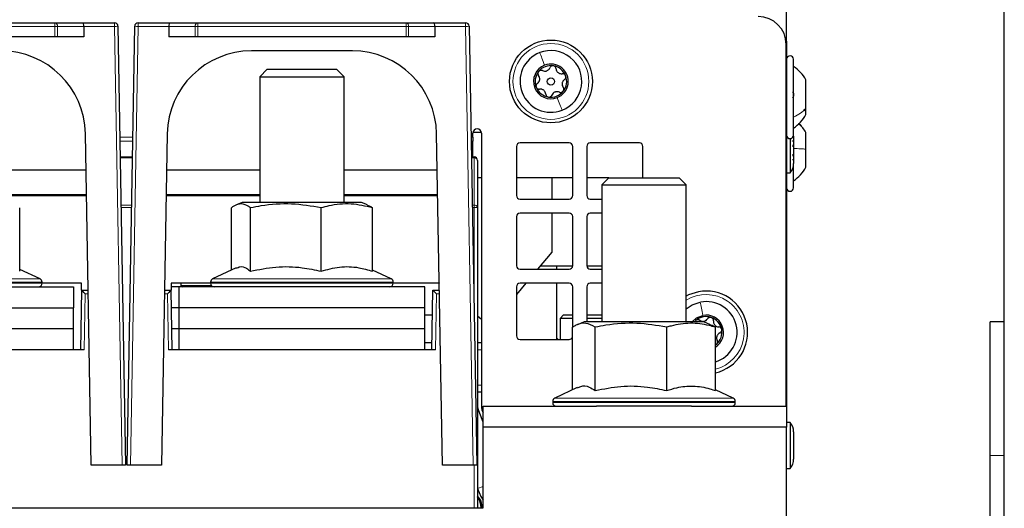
# Paper-space layout 'Blatt5' of a CAD drawing. Header units: millimetres. Extents: x 5 to 418, y 2 to 292.
# Tile 13 of 33: x 250 to 320, y 145 to 180. Entities that reach past the tile are written whole.
import ezdxf

# ---------------------------------------------------------------- set-up
doc = ezdxf.new("R2010")
doc.units = ezdxf.units.MM
doc.layers.add('SLD-0', color=7, linetype='Continuous')
doc.styles.add('SLDTEXTSTYLE1', font='TXT', dxfattribs={"width": 0.605})
doc.dimstyles.new('SLDDIMSTYLE4', dxfattribs={"dimtxt": 3.5, "dimasz": 3.302, "dimexe": 0, "dimexo": 0.0625, "dimgap": 0.875, "dimtad": 1, "dimlfac": 2, "dimrnd": 1e-09, "dimzin": 12, "dimdsep": 46, "dimtxsty": 'SLDTEXTSTYLE1', "dimsah": 1, "dimcen": 0.09, "dimadec": 0, "dimazin": 3, "dimtfac": 1, "dimtofl": 0, "dimtmove": 0, "dimatfit": 3, "dimfxl": 1, "dimfrac": 2, "dimtolj": 1, "dimtzin": 12, "dimarcsym": 0})

# ---------------------------------------------------------------- blocks, each defined once
blk = doc.blocks.new('_D_29')
at = {"layer": 'SLD-0', "color": 7}
for p, q in [((124.452, 158.08), (124.452, 265.479)), ((320.452, 158.08), (320.452, 265.479)), ((124.452, 264.479), (320.452, 264.479))]:
    blk.add_line(p, q, dxfattribs=at)
for points in [[(124.452, 264.479), (127.754, 263.971), (127.754, 264.987)], [(320.452, 264.479), (317.15, 264.987), (317.15, 263.971)]]:
    blk.add_solid(points, dxfattribs=at)
at = {"layer": 'SLD-0', "color": 7, "insert": (218.442, 268.99), "char_height": 3.5, "attachment_point": 1, "style": 'SLDTEXTSTYLE1'}
blk.add_mtext('392', dxfattribs=at)

psp = doc.layouts.new('Blatt5')

# ---------------------------------------------------------------- linework, layer by layer
at = {"color": 7, "linetype": 'Continuous', "lineweight": 25}
for p, q in [((304.9523, 178.2298), (304.9523, 217.7798)), ((238.033, 179.3798), (252.8716, 179.3798)), ((252.8716, 179.3798), (254.8218, 179.3798)), ((254.8218, 179.3798), (257.1068, 179.3798)), ((254.9253, 179.1254), (254.9199, 178.3798)), ((257.3567, 179.1341), (257.9023, 147.8798)), ((258.0023, 147.8798), (258.5478, 179.1341)), ((258.7978, 179.3798), (261.0828, 179.3798)), ((260.9793, 179.1254), (260.9847, 178.3798)), ((261.0828, 179.3798), (263.033, 179.3798)), ((263.033, 179.3798), (277.8716, 179.3798)), ((277.8716, 179.3798), (279.8218, 179.3798)), ((279.8218, 179.3798), (282.1068, 179.3798)), ((279.9253, 179.1254), (279.9199, 178.3798)), ((282.3567, 179.1341), (282.9023, 147.8798)), ((252.8662, 178.3798), (238.0384, 178.3798)), ((253.043, 178.3798), (252.8662, 178.3798)), ((254.9199, 178.3798), (253.043, 178.3798)), ((262.8616, 178.3798), (260.9847, 178.3798)), ((263.0384, 178.3798), (262.8616, 178.3798)), ((277.8662, 178.3798), (263.0384, 178.3798)), ((278.043, 178.3798), (277.8662, 178.3798)), ((279.9199, 178.3798), (278.043, 178.3798)), ((304.8869, 178.2298), (304.9523, 178.2298)), ((304.9523, 178.0798), (304.9116, 178.0798)), ((304.9523, 178.0798), (304.9523, 178.2298)), ((304.9523, 178.0798), (304.9523, 152.0798)), ((274.0412, 177.3798), (266.8634, 177.3798)), ((304.9273, 152.0798), (304.9273, 177.8298)), ((305.4523, 171.3798), (305.4523, 176.7798)), ((267.989, 176.0798), (267.4523, 175.543)), ((267.989, 176.0798), (272.9155, 176.0798)), ((273.4523, 175.543), (272.9155, 176.0798)), ((267.4523, 175.543), (267.4523, 166.5798)), ((267.4523, 175.543), (273.4523, 175.543)), ((273.4523, 166.5798), (273.4523, 175.543)), ((306.3273, 173.2864), (306.3273, 175.3173)), ((306.3273, 172.8423), (306.3273, 173.2864)), ((255.4523, 147.8798), (255.0403, 171.4845)), ((260.8643, 171.4845), (260.4523, 147.8798)), ((280.4523, 147.8798), (280.0403, 171.4845)), ((282.6273, 171.2422), (282.6273, 171.5298)), ((282.6273, 171.2422), (282.6273, 170.9483)), ((282.6315, 171.5798), (283.2231, 171.5798)), ((283.2273, 171.5298), (283.2273, 152.0798)), ((305.2023, 171.1298), (305.2023, 168.6973)), ((305.4523, 171.3008), (305.4509, 171.3535)), ((305.4523, 171.3008), (305.4523, 171.3798)), ((305.4523, 171.3008), (305.4523, 169.3587)), ((306.3273, 170.3856), (306.3273, 171.5673)), ((282.6273, 169.8298), (282.6273, 170.9483)), ((285.7273, 170.5798), (285.7273, 167.0798)), ((289.4773, 170.8298), (285.9773, 170.8298)), ((289.7273, 167.0798), (289.7273, 170.5798)), ((290.7273, 170.5798), (290.7273, 167.0798)), ((294.4773, 170.8298), (290.9773, 170.8298)), ((294.7273, 168.3298), (294.7273, 170.5798)), ((306.3273, 169.0923), (306.3273, 170.3856)), ((257.5192, 169.8298), (258.3854, 169.8298)), ((282.5192, 169.8298), (282.7023, 169.8298)), ((282.9523, 169.5798), (282.9523, 166.2244)), ((305.4523, 167.6298), (305.4523, 169.3544)), ((255.0857, 168.8798), (248.4523, 168.8798)), ((267.4523, 168.8798), (260.8189, 168.8798)), ((280.0857, 168.8798), (273.4523, 168.8798)), ((283.2273, 168.3298), (282.9523, 168.3298)), ((289.7273, 168.3298), (285.7273, 168.3298)), ((288.2523, 168.3298), (288.2523, 166.8298)), ((292.3023, 168.3298), (290.7273, 168.3298)), ((292.3023, 168.3298), (291.8023, 167.8298)), ((292.3023, 168.3298), (297.3023, 168.3298)), ((297.8023, 167.8298), (297.3023, 168.3298)), ((304.9523, 168.6973), (305.2023, 168.6973)), ((291.8023, 167.8298), (291.8023, 158.0798)), ((291.8023, 167.8298), (297.8023, 167.8298)), ((297.8023, 158.0798), (297.8023, 167.8298)), ((255.1163, 167.1298), (248.4523, 167.1298)), ((248.4523, 167.0798), (254.2023, 167.0798)), ((254.2023, 167.0798), (255.1172, 167.0798)), ((254.4514, 167.1298), (254.4523, 167.0798)), ((260.7874, 167.0798), (261.7023, 167.0798)), ((267.4523, 167.1298), (260.7883, 167.1298)), ((261.4523, 167.0798), (261.4532, 167.1298)), ((261.7023, 167.0798), (267.4523, 167.0798)), ((280.1163, 167.1298), (273.4523, 167.1298)), ((273.4523, 167.0798), (279.2023, 167.0798)), ((279.2023, 167.0798), (280.1172, 167.0798)), ((279.4514, 167.1298), (279.4523, 167.0798)), ((285.9773, 166.8298), (289.4773, 166.8298)), ((290.9773, 166.8298), (291.8023, 166.8298)), ((250.3613, 161.6877), (250.3613, 166.2013)), ((265.428, 161.7679), (265.428, 166.2013)), ((266.2023, 166.5798), (265.7886, 166.4143)), ((274.7023, 166.5798), (266.2023, 166.5798)), ((266.7925, 161.6877), (266.7925, 166.2013)), ((271.8168, 161.6877), (271.8168, 166.2013)), ((275.116, 166.4143), (274.7023, 166.5798)), ((275.4766, 161.6877), (275.4766, 166.2013)), ((282.9523, 166.2244), (282.9523, 144.8298)), ((285.7273, 165.5798), (285.7273, 162.0798)), ((289.4773, 165.8298), (285.9773, 165.8298)), ((288.2523, 165.8298), (288.2523, 163.0507)), ((289.7273, 162.0798), (289.7273, 165.5798)), ((290.7273, 165.5798), (290.7273, 162.0798)), ((291.8023, 165.8298), (290.9773, 165.8298)), ((288.2523, 163.0507), (287.2278, 161.8298)), ((265.7752, 161.9298), (264.0966, 161.1471)), ((287.4376, 162.0798), (289.7273, 162.0798)), ((288.6023, 161.8298), (288.6023, 162.0798)), ((290.7273, 162.0798), (291.8023, 162.0798)), ((251.808, 161.1471), (250.3613, 161.8217)), ((276.808, 161.1471), (275.4766, 161.7679)), ((285.9773, 161.8298), (289.4773, 161.8298)), ((290.9773, 161.8298), (291.8023, 161.8298)), ((236.7023, 160.5798), (254.2023, 160.5798)), ((251.9523, 160.8298), (251.9523, 160.9205)), ((254.7523, 160.8298), (251.9523, 160.8298)), ((254.2023, 160.5798), (254.2023, 159.0798)), ((254.761, 160.3298), (254.7523, 160.8298)), ((261.1523, 160.8298), (261.1436, 160.3298)), ((261.7023, 160.5798), (261.1479, 160.5798)), ((263.9523, 160.8298), (261.1523, 160.8298)), ((261.7023, 159.0798), (261.7023, 160.5798)), ((279.2023, 160.5798), (261.7023, 160.5798)), ((261.8273, 160.8298), (261.8273, 160.6798)), ((263.9523, 160.9205), (263.9523, 160.8298)), ((276.9523, 160.8298), (276.9523, 160.9205)), ((280.2249, 160.8298), (276.9523, 160.8298)), ((279.2023, 159.0798), (279.2023, 160.5798)), ((280.2256, 160.8676), (280.2249, 160.8298)), ((280.2249, 160.8298), (280.2263, 160.8298)), ((286.3887, 160.8298), (285.7273, 160.0415)), ((285.7273, 160.5798), (285.7273, 157.0798)), ((289.4773, 160.8298), (285.9773, 160.8298)), ((288.6023, 156.8298), (288.6023, 160.8298)), ((289.7273, 157.7068), (289.7273, 160.5798)), ((290.7273, 160.5798), (290.7273, 158.0798)), ((291.8023, 160.8298), (290.9773, 160.8298)), ((254.7023, 156.0798), (254.7765, 160.3298)), ((254.761, 160.3298), (254.7765, 160.3298)), ((254.7765, 160.3298), (254.7765, 160.3298)), ((254.7765, 160.3298), (255.235, 160.3298)), ((260.6696, 160.3298), (261.1281, 160.3298)), ((261.1281, 160.3298), (261.1436, 160.3298)), ((261.1281, 160.3298), (261.1281, 160.3298)), ((261.1281, 160.3298), (261.2023, 156.0798)), ((279.7023, 156.0798), (279.7765, 160.3298)), ((279.7765, 160.3298), (279.7765, 160.3298)), ((279.7765, 160.3298), (280.235, 160.3298)), ((236.7023, 159.0798), (254.2023, 159.0798)), ((254.2023, 157.5798), (254.2023, 159.0798)), ((261.7023, 159.0798), (261.1499, 159.0798)), ((261.7023, 157.5798), (261.7023, 159.0798)), ((279.2023, 159.0798), (261.7023, 159.0798)), ((279.2023, 157.5798), (279.2023, 159.0798)), ((279.2023, 158.5798), (279.7459, 158.5798)), ((282.9523, 158.5048), (283.2273, 158.2741)), ((289.0773, 158.5798), (288.8273, 158.3298)), ((289.0773, 158.5798), (289.7273, 158.5798)), ((290.7273, 158.5798), (291.8023, 158.5798)), ((288.8273, 158.3298), (288.8273, 156.8298)), ((289.7273, 158.3298), (288.8273, 158.3298)), ((290.5523, 158.0798), (290.0577, 157.8819)), ((299.0523, 158.0798), (290.5523, 158.0798)), ((291.8023, 158.3298), (290.7273, 158.3298)), ((298.3888, 158.0798), (298.4916, 158.1809)), ((299.5469, 157.8819), (299.0523, 158.0798)), ((320.4523, 158.0798), (319.4523, 158.0798)), ((319.4523, 148.5767), (319.4523, 158.0798)), ((320.4523, 148.5767), (320.4523, 158.0798)), ((254.2023, 157.5798), (236.7023, 157.5798)), ((254.2023, 156.0798), (254.2023, 157.5798)), ((261.7023, 157.5798), (261.1761, 157.5798)), ((261.7023, 156.0798), (261.7023, 157.5798)), ((279.2023, 157.5798), (261.7023, 157.5798)), ((279.2023, 156.0798), (279.2023, 157.5798)), ((289.7176, 153.2397), (289.7176, 157.7013)), ((291.333, 153.1877), (291.333, 157.7013)), ((296.4177, 153.1877), (296.4177, 157.7013)), ((299.887, 153.1877), (299.887, 157.7013)), ((279.711, 156.5798), (279.2023, 156.5798)), ((283.2273, 156.5798), (282.9523, 156.5798)), ((285.9773, 156.8298), (289.4773, 156.8298)), ((288.7023, 156.8298), (288.6023, 156.9298)), ((299.963, 156.4786), (299.887, 156.4185)), ((254.9523, 156.0798), (235.9523, 156.0798)), ((279.9523, 156.0798), (260.9523, 156.0798)), ((283.2273, 153.0798), (282.9523, 153.0798)), ((290.0541, 153.3966), (288.4466, 152.6471)), ((301.158, 152.6471), (299.887, 153.2397)), ((288.3023, 152.4205), (288.3023, 152.3298)), ((301.3023, 152.3298), (301.3023, 152.4205)), ((282.9523, 152.0322), (282.9841, 151.9478)), ((283.3523, 150.9362), (282.9841, 151.9478)), ((283.3523, 150.5798), (283.3523, 152.0798)), ((283.3523, 152.0798), (291.4111, 152.0798)), ((298.1935, 152.0798), (291.4111, 152.0798)), ((298.1935, 152.0798), (304.9523, 152.0798)), ((304.9523, 152.0798), (304.9523, 150.5798)), ((305.2023, 150.9123), (304.9523, 150.9123)), ((305.2023, 150.9123), (305.2023, 147.6473)), ((283.3523, 144.8298), (283.3523, 150.5798)), ((304.9523, 150.5798), (283.3523, 150.5798)), ((304.9523, 136.0798), (304.9523, 150.5798)), ((305.4523, 150.2508), (305.4523, 148.3087)), ((319.4523, 143.9615), (319.4523, 148.5767)), ((320.4523, 143.9615), (320.4523, 148.5767)), ((257.6522, 147.8798), (255.4523, 147.8798)), ((257.9023, 147.8798), (257.6522, 147.8798)), ((258.2524, 147.8798), (258.0023, 147.8798)), ((260.4523, 147.8798), (258.2524, 147.8798)), ((282.6522, 147.8798), (280.4523, 147.8798)), ((282.9023, 147.8798), (282.6522, 147.8798)), ((304.9523, 147.6473), (305.2023, 147.6473)), ((207.5523, 144.8298), (283.3523, 144.8298))]:
    psp.add_line(p, q, dxfattribs=at)
at = {"color": 7, "linetype": 'Continuous', "lineweight": 18}
for p, q in [((252.8716, 179.1254), (238.033, 179.1254)), ((252.8662, 178.3798), (252.8716, 179.1254)), ((252.8716, 179.1254), (252.8716, 179.3798)), ((253.0484, 179.1254), (253.043, 178.3798)), ((254.9253, 179.1254), (253.0484, 179.1254)), ((257.1068, 179.1254), (254.9253, 179.1254)), ((257.1068, 179.3798), (257.1068, 179.1254)), ((257.6522, 147.8798), (257.1068, 179.1254)), ((258.7978, 179.1254), (258.2524, 147.8798)), ((258.7978, 179.1254), (258.7978, 179.3798)), ((260.9793, 179.1254), (258.7978, 179.1254)), ((262.8562, 179.1254), (260.9793, 179.1254)), ((262.8616, 178.3798), (262.8562, 179.1254)), ((263.033, 179.1254), (263.033, 179.3798)), ((277.8716, 179.1254), (263.033, 179.1254)), ((263.033, 179.1254), (263.0384, 178.3798)), ((277.8662, 178.3798), (277.8716, 179.1254)), ((277.8716, 179.1254), (277.8716, 179.3798)), ((278.0484, 179.1254), (278.043, 178.3798)), ((279.9253, 179.1254), (278.0484, 179.1254)), ((282.1068, 179.1254), (279.9253, 179.1254)), ((282.1068, 179.3798), (282.1068, 179.1254)), ((282.6522, 147.8798), (282.1068, 179.1254)), ((258.4101, 171.2422), (257.4945, 171.2422)), ((282.6273, 171.2422), (282.4945, 171.2422)), ((258.405, 170.9483), (257.4996, 170.9483)), ((282.6273, 170.9483), (282.4996, 170.9483)), ((258.3842, 169.7565), (257.5204, 169.7565)), ((282.7023, 169.7565), (282.5204, 169.7565)), ((282.7023, 169.7565), (282.7023, 169.8298)), ((282.7023, 166.4012), (282.7023, 169.7565)), ((254.2023, 167.0798), (254.2015, 167.1298)), ((261.7031, 167.1298), (261.7023, 167.0798)), ((279.2023, 167.0798), (279.2015, 167.1298)), ((257.579, 166.4012), (258.3256, 166.4012)), ((258.3226, 166.2288), (257.582, 166.2288)), ((282.579, 166.4012), (282.7023, 166.4012)), ((282.7023, 166.2288), (282.582, 166.2288)), ((282.7023, 166.2288), (282.7023, 166.4012)), ((282.7023, 159.3377), (282.7023, 166.2288)), ((246.6501, 161.1471), (251.808, 161.1471)), ((251.9523, 160.9205), (246.6773, 160.9205)), ((246.6773, 160.8298), (251.9523, 160.8298)), ((261.8273, 160.6798), (262.8004, 160.6798)), ((262.8004, 160.6798), (264.0023, 160.6798)), ((272.1592, 160.9205), (263.9523, 160.9205)), ((263.9523, 160.8298), (272.1592, 160.8298)), ((264.0966, 161.1471), (272.1213, 161.1471)), ((272.1213, 161.1471), (276.808, 161.1471)), ((276.9523, 160.9205), (272.1592, 160.9205)), ((272.1592, 160.8298), (276.9523, 160.8298)), ((255.0222, 160.0841), (254.9523, 156.0798)), ((255.2393, 160.0841), (255.0222, 160.0841)), ((260.8824, 160.0841), (260.6653, 160.0841)), ((260.9523, 156.0798), (260.8824, 160.0841)), ((280.0222, 160.0841), (279.9523, 156.0798)), ((280.2393, 160.0841), (280.0222, 160.0841)), ((283.2273, 156.0798), (282.9523, 156.0798)), ((283.2273, 153.5798), (282.9523, 153.5798)), ((290.4625, 152.4205), (288.3023, 152.4205)), ((288.3023, 152.3298), (290.4625, 152.3298)), ((288.4466, 152.6471), (290.5589, 152.6471)), ((301.3023, 152.4205), (290.4625, 152.4205)), ((290.4625, 152.3298), (301.3023, 152.3298)), ((290.5589, 152.6471), (301.158, 152.6471)), ((282.9841, 151.9478), (282.9523, 151.9363)), ((319.4523, 148.5767), (320.4523, 148.5767)), ((282.7023, 144.8298), (282.7023, 147.8798)), ((283.3523, 146.3605), (282.9523, 146.2149))]:
    psp.add_line(p, q, dxfattribs=at)
at = {"color": 7, "linetype": 'Continuous', "lineweight": 25, "flags": 128}
for points in [[(298.6725, 160.2271), (297.9694, 159.9981), (297.8023, 159.9127)], [(297.8023, 159.0059), (298.2215, 159.2864), (298.8135, 159.4905)], [(298.243, 158.0798), (298.5472, 158.3636), (298.9946, 158.5452)], [(282.9435, 146.2117), (283.1954, 145.6558), (283.3523, 145.394)]]:
    psp.add_lwpolyline(points, dxfattribs=at)
at = {"color": 7, "linetype": 'Continuous', "lineweight": 25}
for radius in [2.95, 0.259]:
    psp.add_circle((288.1773, 175.2048), radius, dxfattribs=at)
at = {"color": 7, "linetype": 'Continuous', "lineweight": 18}
psp.add_circle((288.1773, 175.2048), 2.7, dxfattribs=at)
at = {"color": 7, "linetype": 'Continuous', "lineweight": 25}
for centre, radius, start, end in [((302.9273, 177.8298), 2, 0, 90), ((257.1068, 179.1298), 0.25, 1, 90), ((258.7978, 179.1298), 0.25, 90, 179), ((282.1068, 179.1298), 0.25, 1, 90), ((249.0412, 171.3798), 6, 1, 90), ((266.8634, 171.3798), 6, 90, 179), ((274.0412, 171.3798), 6, 1, 90), ((288.1773, 175.2048), 2.2, 291.195726, 111.195726), ((288.1773, 175.2048), 2.2, 111.195726, 291.195726), ((305.2023, 176.7798), 0.25, 0, 180), ((288.1773, 175.2048), 1.2375, 111.195726, 291.195726), ((288.1773, 175.2048), 1.125, 81.195726, 141.195726), ((288.1773, 175.2048), 1.2375, 291.195726, 111.195726), ((288.1773, 175.2048), 1.125, 21.195726, 81.195726), ((303.8176, 173.9147), 2.875, 29.198896, 55.348482), ((288.1773, 175.2048), 1.125, 141.195726, 201.195726), ((288.1773, 175.2048), 1.125, 321.195726, 21.195726), ((288.1773, 175.2048), 1.125, 201.195726, 261.195726), ((288.1773, 175.2048), 1.125, 261.195726, 321.195726), ((303.8176, 174.2448), 2.875, 304.651518, 330.801104), ((282.9273, 171.5298), 0.3, 0, 180), ((303.8176, 170.1647), 2.875, 29.198896, 45.200914), ((305.2023, 171.3798), 0.25, 180, 0), ((285.9773, 170.5798), 0.25, 90, 180), ((289.4773, 170.5798), 0.25, 0, 90), ((290.9773, 170.5798), 0.25, 90, 180), ((294.4773, 170.5798), 0.25, 0, 90), ((282.7023, 169.5798), 0.25, 0, 90), ((304.4523, 169.3587), 1, 318.590378, 0), ((303.8176, 170.4948), 2.875, 304.651518, 330.801104), ((305.2023, 167.6298), 0.25, 180, 0), ((285.9773, 167.0798), 0.25, 180, 270), ((289.4773, 167.0798), 0.25, 270, 0), ((290.9773, 167.0798), 0.25, 180, 270), ((285.9773, 165.5798), 0.25, 90, 180), ((289.4773, 165.5798), 0.25, 0, 90), ((290.9773, 165.5798), 0.25, 90, 180), ((285.9773, 162.0798), 0.25, 180, 270), ((289.4773, 162.0798), 0.25, 270, 0), ((290.9773, 162.0798), 0.25, 180, 270), ((251.7023, 160.8298), 0.25, 270, 0), ((251.7023, 160.9205), 0.25, 0, 65), ((261.9273, 160.6798), 0.1, 180, 270), ((264.2023, 160.9205), 0.25, 115, 180), ((264.2023, 160.8298), 0.25, 180, 270), ((276.7023, 160.8298), 0.25, 270, 0), ((276.7023, 160.9205), 0.25, 0, 65), ((285.9773, 160.5798), 0.25, 90, 180), ((289.4773, 160.5798), 0.25, 0, 90), ((290.9773, 160.5798), 0.25, 90, 180), ((299.2273, 157.3298), 2.95, 282.922626, 100.840298), ((299.2273, 157.3298), 2.2, 287.450051, 100.840298), ((299.2273, 157.3298), 1.125, 70.840298, 130.840298), ((299.2273, 157.3298), 1.2375, 302.215812, 100.840298), ((299.2273, 157.3298), 1.125, 10.840298, 70.840298), ((285.9773, 157.0798), 0.25, 180, 270), ((289.4773, 157.0798), 0.25, 270, 343.967789), ((299.2273, 157.3298), 1.125, 310.840298, 10.840298), ((288.5523, 152.4205), 0.25, 115, 180), ((288.5523, 152.3298), 0.25, 180, 270), ((301.0523, 152.3298), 0.25, 270, 0), ((301.0523, 152.4205), 0.25, 0, 65), ((284.2273, 152.0798), 1, 180, 208.955024), ((304.4523, 150.2508), 1, 0, 41.409622), ((304.4523, 148.3087), 1, 318.590378, 0), ((282.0089, 144.8316), 1.2794, 359.916698, 42.493878), ((281.9254, 144.8312), 1.2828, 359.933234, 36.819975)]:
    psp.add_arc(centre, radius, start, end, dxfattribs=at)
at = {"color": 7, "linetype": 'Continuous', "lineweight": 18}
for centre, radius, start, end in [((252.8264, 179.1597), 0.2246, 351.205432, 78.38327), ((252.96, 189.8582), 10.7332, 269.528234, 270.471766), ((257.1067, 182.7124), 3.587, 270.001424, 273.997358), ((258.7979, 182.7124), 3.587, 266.002642, 269.998576), ((263.0782, 179.1597), 0.2246, 101.61673, 188.794568), ((262.9446, 189.8582), 10.7332, 269.528234, 270.471766), ((277.8264, 179.1597), 0.2246, 351.205432, 78.38327), ((277.96, 189.8582), 10.7332, 269.528234, 270.471766), ((282.1067, 182.7124), 3.587, 270.001424, 273.997358), ((282.7335, 169.5356), 0.2232, 11.421754, 98.049467), ((282.7335, 166.1802), 0.2232, 11.421754, 98.049467), ((282.7648, 162.6443), 3.585, 87.001674, 90.998631), ((299.2273, 157.3298), 2.7, 284.14295, 121.855431)]:
    psp.add_arc(centre, radius, start, end, dxfattribs=at)
at = {"color": 7, "linetype": 'Continuous', "lineweight": 25}
for centre, major_axis, ratio, start_param, end_param in [((254.8218, 179.1298), (0, 0.25), 0.4142136, 4.6949357, 6.2831853), ((261.0828, 179.1298), (0, 0.25), 0.4142136, 0, 1.5882496), ((279.8218, 179.1298), (0, 0.25), 0.4142136, 4.6949357, 6.2831853), ((255.0222, 160.0798), (-0.2457, 0.25), 0.0087255, 4.7212679, 6.274611), ((260.8824, 160.0798), (0.2457, 0.25), 0.0087255, 0.0085744, 1.5619174), ((280.0222, 160.0798), (-0.2457, 0.25), 0.0087255, 4.7212679, 6.274611)]:
    psp.add_ellipse(centre, major_axis=major_axis, ratio=ratio, start_param=start_param, end_param=end_param, dxfattribs=at)
at = {"color": 7, "linetype": 'Continuous', "lineweight": 18}
for points in [[(287.3819, 177.2559), (287.4308, 177.1297), (287.5287, 176.8773), (287.6628, 176.5315), (287.7299, 176.3585)], [(288.9727, 173.1536), (288.9238, 173.2798), (288.8259, 173.5322), (288.6918, 173.878), (288.6247, 174.051)], [(305.4523, 172.6693), (305.6257, 172.7561), (305.9725, 172.9296), (306.209, 173.1675), (306.3273, 173.2864)], [(305.4523, 170.429), (305.6257, 170.4229), (305.9725, 170.4107), (306.209, 170.394), (306.3273, 170.3856)], [(298.8135, 159.4905), (298.839, 159.3576), (298.8899, 159.0917), (298.9597, 158.7273), (298.9946, 158.5452)]]:
    psp.add_open_spline(points, degree=3, dxfattribs=at)
at = {"color": 7, "linetype": 'Continuous', "lineweight": 25}
for points, knots in [([(287.5727, 175.9719), (287.5505, 175.9801), (287.506, 175.9966), (287.4307, 175.9931), (287.3565, 175.9663), (287.3192, 175.9286), (287.3006, 175.9097)], [0, 0, 0, 0, 0.24980712, 0.50005507, 0.75030939, 1, 1, 1, 1]), ([(287.5727, 175.9719), (287.6208, 175.9548), (287.6931, 175.9291), (287.8029, 175.9358), (287.8849, 175.957), (287.96, 175.9965), (288.0463, 176.0656), (288.0825, 176.1337), (288.1066, 176.179)], [0, 0, 0, 0, 0.2491679, 0.3743031, 0.4989033, 0.6239875, 0.7497462, 1, 1, 1, 1]), ([(288.3495, 176.3165), (288.323, 176.3178), (288.2701, 176.3205), (288.1973, 176.2904), (288.1393, 176.2423), (288.1175, 176.2001), (288.1066, 176.179)], [0, 0, 0, 0, 0.250033, 0.4996315, 0.7492277, 1, 1, 1, 1]), ([(288.5393, 176.1119), (288.5354, 176.1353), (288.5275, 176.182), (288.4867, 176.2455), (288.4265, 176.2963), (288.3751, 176.3098), (288.3495, 176.3165)], [0, 0, 0, 0, 0.2498147, 0.4999078, 0.7501201, 1, 1, 1, 1]), ([(288.5393, 176.1119), (288.5486, 176.0617), (288.5625, 175.9862), (288.6232, 175.8945), (288.6826, 175.8341), (288.7543, 175.7888), (288.8573, 175.7486), (288.9344, 175.7513), (288.9857, 175.753)], [0, 0, 0, 0, 0.2491995, 0.3743362, 0.4989302, 0.6240074, 0.7497593, 1, 1, 1, 1]), ([(287.2106, 175.0647), (287.2495, 175.0978), (287.3079, 175.1476), (287.357, 175.2461), (287.3796, 175.3277), (287.383, 175.4124), (287.3662, 175.5217), (287.3254, 175.5871), (287.2983, 175.6307)], [0, 0, 0, 0, 0.249201, 0.3743378, 0.4989316, 0.6240084, 0.74976, 1, 1, 1, 1]), ([(287.3006, 175.9097), (287.2862, 175.8875), (287.2574, 175.843), (287.2472, 175.765), (287.2597, 175.6906), (287.2854, 175.6507), (287.2983, 175.6307)], [0, 0, 0, 0, 0.2498571, 0.4994664, 0.7490114, 1, 1, 1, 1]), ([(289.144, 175.3448), (289.1051, 175.3117), (289.0467, 175.2619), (288.9976, 175.1634), (288.975, 175.0818), (288.9716, 174.9971), (288.9883, 174.8878), (289.0292, 174.8224), (289.0563, 174.7788)], [0, 0, 0, 0, 0.249201, 0.3743378, 0.4989316, 0.6240084, 0.74976, 1, 1, 1, 1]), ([(289.2262, 175.6115), (289.2141, 175.6351), (289.19, 175.6823), (289.1275, 175.7302), (289.0568, 175.7565), (289.0094, 175.7542), (288.9857, 175.753)], [0, 0, 0, 0, 0.2499907, 0.4996106, 0.7491271, 1, 1, 1, 1]), ([(289.144, 175.3448), (289.1622, 175.3599), (289.1987, 175.3901), (289.2333, 175.4572), (289.2472, 175.5347), (289.2332, 175.5859), (289.2262, 175.6115)], [0, 0, 0, 0, 0.2498519, 0.4999015, 0.7501147, 1, 1, 1, 1]), ([(287.2106, 175.0647), (287.1924, 175.0496), (287.1559, 175.0194), (287.1213, 174.9523), (287.1074, 174.8748), (287.1214, 174.8236), (287.1284, 174.798)], [0, 0, 0, 0, 0.2498519, 0.4999015, 0.7501147, 1, 1, 1, 1]), ([(287.1284, 174.798), (287.1405, 174.7744), (287.1646, 174.7272), (287.2271, 174.6793), (287.2978, 174.6531), (287.3452, 174.6553), (287.3689, 174.6565)], [0, 0, 0, 0, 0.2499907, 0.4996106, 0.7491271, 1, 1, 1, 1]), ([(287.8152, 174.2976), (287.806, 174.3478), (287.7921, 174.4233), (287.7314, 174.515), (287.672, 174.5754), (287.6003, 174.6207), (287.4972, 174.6609), (287.4202, 174.6582), (287.3689, 174.6565)], [0, 0, 0, 0, 0.24919948, 0.37433619, 0.49893021, 0.62400742, 0.74975934, 1, 1, 1, 1]), ([(289.054, 174.4998), (289.0684, 174.522), (289.0972, 174.5665), (289.1074, 174.6445), (289.0948, 174.7189), (289.0692, 174.7588), (289.0563, 174.7788)], [0, 0, 0, 0, 0.2498571, 0.4994664, 0.7490114, 1, 1, 1, 1]), ([(287.8152, 174.2976), (287.8192, 174.2742), (287.8271, 174.2275), (287.8679, 174.164), (287.9281, 174.1132), (287.9795, 174.0997), (288.0051, 174.093)], [0, 0, 0, 0, 0.2498147, 0.4999078, 0.7501201, 1, 1, 1, 1]), ([(288.0051, 174.093), (288.0316, 174.0917), (288.0845, 174.089), (288.1573, 174.1191), (288.2153, 174.1672), (288.2371, 174.2094), (288.2479, 174.2305)], [0, 0, 0, 0, 0.250033, 0.4996315, 0.7492277, 1, 1, 1, 1]), ([(288.7819, 174.4376), (288.7338, 174.4547), (288.6615, 174.4804), (288.5517, 174.4737), (288.4697, 174.4525), (288.3946, 174.413), (288.3083, 174.3439), (288.2721, 174.2758), (288.2479, 174.2305)], [0, 0, 0, 0, 0.24916786, 0.37430311, 0.49890328, 0.62398745, 0.74974625, 1, 1, 1, 1]), ([(288.7819, 174.4376), (288.8041, 174.4294), (288.8486, 174.4129), (288.9239, 174.4164), (288.9981, 174.4432), (289.0354, 174.4809), (289.054, 174.4998)], [0, 0, 0, 0, 0.2498071, 0.5000551, 0.7503094, 1, 1, 1, 1]), ([(305.3667, 174.4587), (305.3784, 174.4551), (305.4018, 174.4481), (305.4294, 174.4087), (305.4477, 174.3495), (305.4545, 174.2741), (305.4479, 174.1937), (305.4296, 174.1204), (305.4019, 174.0611), (305.3785, 174.0386), (305.3667, 174.0273)], [0, 0, 0, 0, 0.1251933, 0.2494385, 0.3742794, 0.4990244, 0.6238686, 0.7493688, 0.8744304, 1, 1, 1, 1]), ([(306.1703, 173.2272), (306.1715, 173.2249), (306.1863, 173.1976), (306.2152, 173.1522), (306.2417, 173.1106)], [0, 0, 0, 0, 0.0847888, 1, 1, 1, 1]), ([(305.3667, 170.9624), (305.3784, 170.9661), (305.4018, 170.9734), (305.4294, 170.9553), (305.4477, 170.9139), (305.4545, 170.8504), (305.4479, 170.7737), (305.4296, 170.6957), (305.4019, 170.6248), (305.3785, 170.5907), (305.3667, 170.5737)], [0, 0, 0, 0, 0.1252207, 0.2494814, 0.3743239, 0.4990613, 0.6238954, 0.7493873, 0.8744403, 1, 1, 1, 1]), ([(305.3667, 170.0015), (305.3784, 169.9831), (305.4018, 169.9464), (305.4294, 169.8738), (305.4477, 169.7961), (305.4545, 169.7218), (305.4479, 169.6626), (305.4296, 169.6269), (305.4019, 169.6152), (305.3785, 169.6268), (305.3667, 169.6326)], [0, 0, 0, 0, 0.1251933, 0.2494385, 0.3742794, 0.4990244, 0.6238686, 0.7493688, 0.8744304, 1, 1, 1, 1]), ([(266.7925, 166.2013), (266.7522, 166.2307), (266.5385, 166.3869), (266.1393, 166.5418), (265.7216, 166.4122), (265.4856, 166.2427), (265.428, 166.2013)], [0, 0, 0, 0, 0.0896818, 0.4753516, 0.8719637, 1, 1, 1, 1]), ([(271.8168, 166.2013), (271.1189, 166.3194), (269.7013, 166.5592), (268.0036, 166.4345), (267.0406, 166.2491), (266.7925, 166.2013)], [0, 0, 0, 0, 0.4185557, 0.8501619, 1, 1, 1, 1]), ([(275.4766, 166.2013), (274.9683, 166.3194), (273.9357, 166.5592), (272.699, 166.4345), (271.9976, 166.2491), (271.8168, 166.2013)], [0, 0, 0, 0, 0.4185557, 0.8501619, 1, 1, 1, 1]), ([(275.1126, 166.3733), (275.1939, 166.3538), (275.3163, 166.3246), (275.4363, 166.2323), (275.4766, 166.2013)], [0, 0, 0, 0, 0.66456694, 1, 1, 1, 1]), ([(265.7885, 161.9011), (265.8714, 161.9452), (266.1104, 162.0723), (266.4501, 161.96), (266.6983, 161.7626), (266.7925, 161.6877)], [0, 0, 0, 0, 0.2476402, 0.7145274, 1, 1, 1, 1]), ([(266.7925, 161.6877), (267.3904, 161.8096), (268.6043, 162.0569), (270.3111, 162.0081), (271.371, 161.7826), (271.8168, 161.6877)], [0, 0, 0, 0, 0.3599192, 0.7307377, 1, 1, 1, 1]), ([(271.8168, 161.6877), (272.2523, 161.8096), (273.1366, 162.0569), (274.3798, 162.0081), (275.1519, 161.7826), (275.4766, 161.6877)], [0, 0, 0, 0, 0.3599192, 0.7307377, 1, 1, 1, 1]), ([(291.333, 157.7013), (291.1086, 157.8194), (290.6528, 158.0592), (290.107, 157.9345), (289.7974, 157.7491), (289.7176, 157.7013)], [0, 0, 0, 0, 0.4185557, 0.8501619, 1, 1, 1, 1]), ([(296.4177, 157.7013), (295.7114, 157.8194), (294.2768, 158.0592), (292.5587, 157.9345), (291.5842, 157.7491), (291.333, 157.7013)], [0, 0, 0, 0, 0.4185557, 0.8501619, 1, 1, 1, 1]), ([(299.887, 157.7013), (299.7406, 157.7427), (299.1532, 157.9086), (298.0916, 158.042), (297.0762, 157.8905), (296.5202, 157.7307), (296.4177, 157.7013)], [0, 0, 0, 0, 0.1280361, 0.5135986, 0.9103184, 1, 1, 1, 1]), ([(298.7704, 158.1931), (298.7501, 158.2052), (298.7093, 158.2294), (298.6345, 158.2394), (298.5568, 158.2264), (298.5133, 158.196), (298.4916, 158.1809)], [0, 0, 0, 0, 0.2498071, 0.5000551, 0.7503094, 1, 1, 1, 1]), ([(298.7704, 158.1931), (298.8147, 158.1676), (298.8812, 158.1293), (298.9904, 158.1162), (299.0749, 158.1223), (299.1558, 158.1477), (299.2532, 158.2002), (299.3011, 158.2606), (299.3329, 158.3008)], [0, 0, 0, 0, 0.24916786, 0.37430311, 0.49890328, 0.62398745, 0.74974625, 1, 1, 1, 1]), ([(299.5965, 158.3924), (299.5707, 158.3985), (299.5191, 158.4107), (299.4421, 158.3941), (299.3764, 158.3572), (299.3474, 158.3196), (299.3329, 158.3008)], [0, 0, 0, 0, 0.250033, 0.4996315, 0.7492277, 1, 1, 1, 1]), ([(299.5374, 157.8582), (299.5741, 157.8533), (299.6919, 157.8374), (299.8074, 157.7568), (299.887, 157.7013)], [0, 0, 0, 0, 0.3108844, 1, 1, 1, 1]), ([(299.7465, 158.1571), (299.7468, 158.1808), (299.7474, 158.2281), (299.7187, 158.2979), (299.6686, 158.3587), (299.6205, 158.3812), (299.5965, 158.3924)], [0, 0, 0, 0, 0.2498147, 0.4999078, 0.7501201, 1, 1, 1, 1]), ([(299.7465, 158.1571), (299.7466, 158.106), (299.7467, 158.0293), (299.79, 157.9281), (299.8375, 157.858), (299.8999, 157.8006), (299.994, 157.7425), (300.0703, 157.7313), (300.1211, 157.7238)], [0, 0, 0, 0, 0.2491995, 0.3743362, 0.4989302, 0.6240074, 0.7497593, 1, 1, 1, 1]), ([(300.3322, 157.5413), (300.3246, 157.5667), (300.3093, 157.6175), (300.2565, 157.6758), (300.1916, 157.7144), (300.1446, 157.7207), (300.1211, 157.7238)], [0, 0, 0, 0, 0.2499907, 0.4996106, 0.7491271, 1, 1, 1, 1]), ([(300.2034, 157.2938), (300.1592, 157.2682), (300.0928, 157.2297), (300.0268, 157.1417), (299.9899, 157.0655), (299.9714, 156.9827), (299.9682, 156.8721), (299.9965, 156.8005), (300.0154, 156.7528)], [0, 0, 0, 0, 0.24920104, 0.37433782, 0.49893155, 0.62400843, 0.74976002, 1, 1, 1, 1]), ([(300.2034, 157.2938), (300.2241, 157.3053), (300.2654, 157.3285), (300.3115, 157.3882), (300.3391, 157.462), (300.3345, 157.5149), (300.3322, 157.5413)], [0, 0, 0, 0, 0.2498519, 0.4999015, 0.7501147, 1, 1, 1, 1]), ([(299.963, 156.4786), (299.9812, 156.498), (300.0175, 156.5365), (300.0416, 156.6115), (300.0426, 156.6869), (300.0245, 156.7308), (300.0154, 156.7528)], [0, 0, 0, 0, 0.2498571, 0.4994664, 0.7490114, 1, 1, 1, 1]), ([(290.0678, 153.3672), (290.144, 153.4116), (290.4186, 153.5717), (290.8491, 153.5022), (291.1897, 153.2809), (291.333, 153.1877)], [0, 0, 0, 0, 0.1818976, 0.6558495, 1, 1, 1, 1]), ([(291.333, 153.1877), (291.9381, 153.3096), (293.1666, 153.5569), (294.8939, 153.5081), (295.9665, 153.2826), (296.4177, 153.1877)], [0, 0, 0, 0, 0.3599192, 0.7307377, 1, 1, 1, 1]), ([(296.4177, 153.1877), (296.6573, 153.2639), (297.2771, 153.4611), (298.3152, 153.5628), (299.2362, 153.4035), (299.7571, 153.2308), (299.887, 153.1877)], [0, 0, 0, 0, 0.2097346, 0.542757, 0.8860079, 1, 1, 1, 1])]:
    psp.add_open_spline(points, degree=3, knots=knots, dxfattribs=at)
at = {"color": 7, "linetype": 'Continuous', "lineweight": 18}
psp.add_open_spline([(305.7792, 172.2107), (305.836, 172.1646), (306.0617, 171.9814), (306.2136, 171.7323), (306.3273, 171.546)], degree=3, knots=[0, 0, 0, 0, 0.25169725, 1, 1, 1, 1], dxfattribs=at)

# ---------------------------------------------------------------- dimensions: what is measured, and where the dimension line sits
at = {"layer": 'SLD-0', "color": 7}
dim = psp.add_linear_dim(base=(320.4523, 264.4786), p1=(124.4523, 158.0798), p2=(320.4523, 158.0798), dimstyle='SLDDIMSTYLE4', dxfattribs=at)
dim.commit()
dim.dimension.update_dxf_attribs({"geometry": '_D_29', "text_midpoint": (222.4523, 264.4786), "dimtype": 160})

doc.saveas('drawing.dxf')
